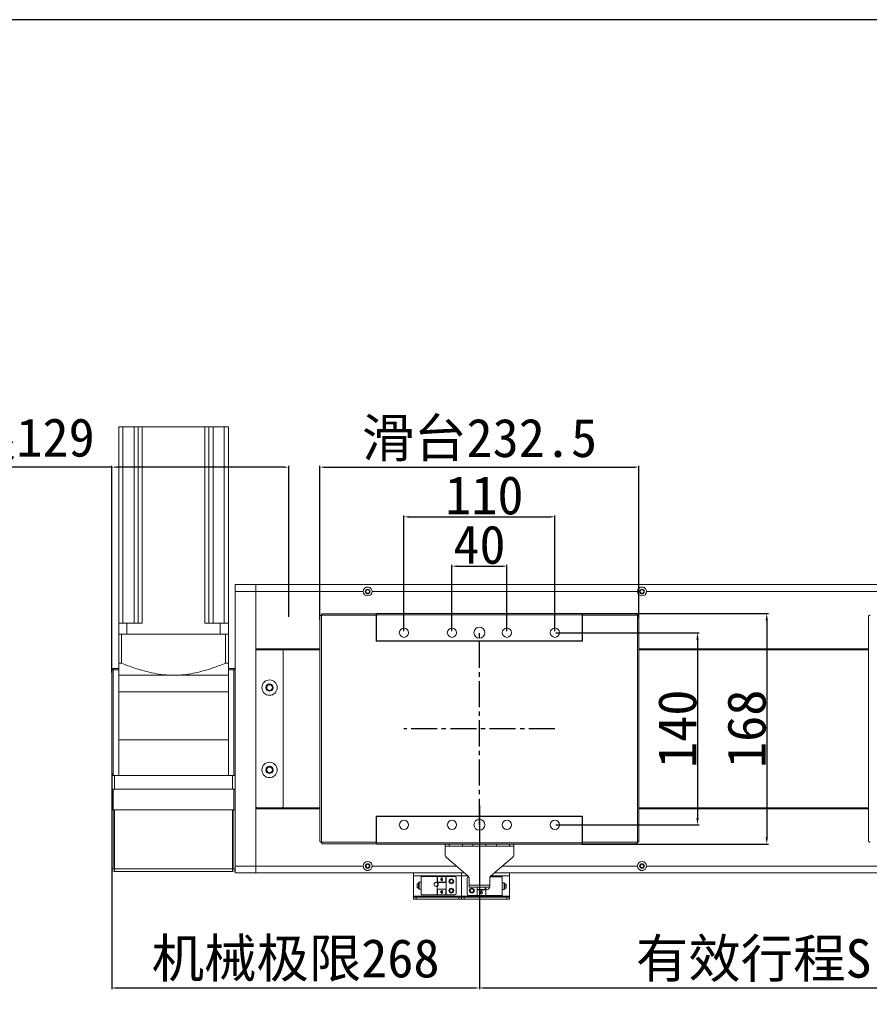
# Model space of a CAD drawing. Header units: millimetres. Extents: x -20285 to -7807, y 12313 to 17573.
# Tile 29 of 37: x -10077 to -9458, y 13714 to 14432. Entities that reach past the tile are written whole.
import ezdxf

# ---------------------------------------------------------------- set-up
doc = ezdxf.new("R2010")
doc.units = ezdxf.units.MM
doc.header["$PDSIZE"] = -1
doc.linetypes.add('CENTER2', pattern=[28.575, 19.05, -3.175, 3.175, -3.175])
doc.layers.add('图层3', color=7, linetype='Continuous')
doc.dimstyles.new('ISO-25', dxfattribs={"dimtxt": 2.5, "dimasz": 2.5, "dimexe": 1.25, "dimexo": 0.625, "dimtad": 1, "dimtxsty": 'Standard', "dimcen": 2.5, "dimadec": 0, "dimazin": 0, "dimtfac": 1, "dimtmove": 0, "dimatfit": 3, "dimfxl": 0, "dimarcsym": 0})

# ---------------------------------------------------------------- blocks, each defined once
blk = doc.blocks.new('*D313')
at = {"color": 0, "lineweight": -2, "transparency": 16777216}
for p, q in [((-9761.89, 13986.2), (-9761.89, 14034.67)), ((-9758.59, 14033.67), (-9725.2, 14033.67)), ((-9721.89, 13986.2), (-9721.89, 14034.67))]:
    blk.add_line(p, q, dxfattribs=at)
at = {"color": 0, "transparency": 16777216}
for points in [[(-9758.59, 14034.22), (-9758.59, 14033.12), (-9761.89, 14033.67)], [(-9725.2, 14034.22), (-9725.2, 14033.12), (-9721.89, 14033.67)]]:
    blk.add_solid(points, dxfattribs=at)
at = {"layer": 'Defpoints', "color": 0, "transparency": 16777216}
for p in [(-9721.89, 14033.67), (-9761.89, 13985.2), (-9721.89, 13985.2)]:
    blk.add_point(p, dxfattribs=at)
at = {"color": 0, "transparency": 16777216, "insert": (-9741.89, 14049.19), "char_height": 28, "attachment_point": 5}
blk.add_mtext('40', dxfattribs=at)
blk = doc.blocks.new('*D314')
at = {"color": 0, "lineweight": -2, "transparency": 16777216}
for p, q in [((-9796.89, 13986.2), (-9796.89, 14070.64)), ((-9793.59, 14069.64), (-9690.2, 14069.64)), ((-9686.89, 13986.2), (-9686.89, 14070.64))]:
    blk.add_line(p, q, dxfattribs=at)
at = {"color": 0, "transparency": 16777216}
for points in [[(-9793.59, 14070.19), (-9793.59, 14069.09), (-9796.89, 14069.64)], [(-9690.2, 14070.19), (-9690.2, 14069.09), (-9686.89, 14069.64)]]:
    blk.add_solid(points, dxfattribs=at)
at = {"layer": 'Defpoints', "color": 0, "transparency": 16777216}
for p in [(-9686.89, 14069.64), (-9796.89, 13985.2), (-9686.89, 13985.2)]:
    blk.add_point(p, dxfattribs=at)
at = {"color": 0, "transparency": 16777216, "insert": (-9738.31, 14085.17), "char_height": 28, "attachment_point": 5}
blk.add_mtext('110', dxfattribs=at)
blk = doc.blocks.new('*D315')
at = {"color": 0, "lineweight": -2, "transparency": 16777216}
for p, q in [((-9858.14, 13994.86), (-9858.14, 14106.83)), ((-9854.84, 14105.83), (-9628.95, 14105.83)), ((-9625.64, 13996.07), (-9625.64, 14106.83))]:
    blk.add_line(p, q, dxfattribs=at)
at = {"color": 0, "transparency": 16777216}
for points in [[(-9854.84, 14106.38), (-9854.84, 14105.28), (-9858.14, 14105.83)], [(-9628.95, 14106.38), (-9628.95, 14105.28), (-9625.64, 14105.83)]]:
    blk.add_solid(points, dxfattribs=at)
at = {"layer": 'Defpoints', "color": 0, "transparency": 16777216}
for p in [(-9625.64, 14105.83), (-9858.14, 13993.86), (-9625.64, 13995.07)]:
    blk.add_point(p, dxfattribs=at)
at = {"color": 0, "transparency": 16777216, "insert": (-9741.89, 14125.66), "char_height": 28, "attachment_point": 5}
blk.add_mtext('{\\fSimSun|b0|i0|c134|p2;滑台}232.5', dxfattribs=at)
blk = doc.blocks.new('*D316')
at = {"layer": 'Defpoints', "color": 0, "transparency": 16777216}
for p in [(-9686.89, 13985.2), (-9686.89, 13845.2), (-9582.89, 13845.2)]:
    blk.add_point(p, dxfattribs=at)
at = {"layer": '图层3', "color": 0, "lineweight": -2, "transparency": 16777216}
for p, q in [((-9686.27, 13985.2), (-9581.64, 13985.2)), ((-9582.89, 13980.2), (-9582.89, 13850.2)), ((-9686.27, 13845.2), (-9581.64, 13845.2))]:
    blk.add_line(p, q, dxfattribs=at)
at = {"layer": '图层3', "color": 0, "transparency": 16777216}
for points in [[(-9583.72, 13980.2), (-9582.06, 13980.2), (-9582.89, 13985.2)], [(-9583.72, 13850.2), (-9582.06, 13850.2), (-9582.89, 13845.2)]]:
    blk.add_solid(points, dxfattribs=at)
at = {"layer": '图层3', "color": 0, "transparency": 16777216, "insert": (-9597.51, 13915.2), "char_height": 28, "attachment_point": 5, "rotation": 90}
blk.add_mtext('140', dxfattribs=at)
blk = doc.blocks.new('*D317')
at = {"layer": 'Defpoints', "color": 0, "transparency": 16777216}
for p in [(-9667.96, 13999.2), (-9667.97, 13831.2), (-9532.41, 13831.2)]:
    blk.add_point(p, dxfattribs=at)
at = {"layer": '图层3', "color": 0, "lineweight": -2, "transparency": 16777216}
for p, q in [((-9667.33, 13999.2), (-9531.16, 13999.2)), ((-9532.41, 13994.2), (-9532.41, 13836.2)), ((-9667.34, 13831.2), (-9531.16, 13831.2))]:
    blk.add_line(p, q, dxfattribs=at)
at = {"layer": '图层3', "color": 0, "transparency": 16777216}
for points in [[(-9533.24, 13994.2), (-9531.58, 13994.2), (-9532.41, 13999.2)], [(-9533.24, 13836.2), (-9531.58, 13836.2), (-9532.41, 13831.2)]]:
    blk.add_solid(points, dxfattribs=at)
at = {"layer": '图层3', "color": 0, "transparency": 16777216, "insert": (-9547.03, 13915.2), "char_height": 28, "attachment_point": 5, "rotation": 90}
blk.add_mtext('168', dxfattribs=at)
blk = doc.blocks.new('*D312')
at = {"color": 0, "lineweight": -2, "transparency": 16777216}
for p, q in [((-10009.89, 14105.83), (-10240.87, 14105.83)), ((-10009.89, 13956.21), (-10009.89, 14106.83)), ((-9884.2, 14105.83), (-10006.59, 14105.83)), ((-9880.89, 13996.74), (-9880.89, 14106.83))]:
    blk.add_line(p, q, dxfattribs=at)
at = {"color": 0, "transparency": 16777216}
for points in [[(-10006.59, 14106.38), (-10006.59, 14105.28), (-10009.89, 14105.83)], [(-9884.2, 14106.38), (-9884.2, 14105.28), (-9880.89, 14105.83)]]:
    blk.add_solid(points, dxfattribs=at)
at = {"layer": 'Defpoints', "color": 0, "transparency": 16777216}
for p in [(-9880.89, 14105.83), (-9880.89, 13995.74), (-10009.89, 13955.21)]:
    blk.add_point(p, dxfattribs=at)
at = {"color": 0, "transparency": 16777216, "insert": (-10127.3, 14125.97), "char_height": 28, "attachment_point": 5}
blk.add_mtext('{\\fSimSun|b0|i0|c134|p2;机械极限}129', dxfattribs=at)
blk = doc.blocks.new('*D310')
at = {"color": 0, "lineweight": -2, "transparency": 16777216}
for p, q in [((-10009.89, 13882.71), (-10009.89, 13725.35)), ((-9741.89, 13859.36), (-9741.89, 13725.35)), ((-10006.59, 13726.35), (-9745.2, 13726.35))]:
    blk.add_line(p, q, dxfattribs=at)
at = {"color": 0, "transparency": 16777216}
for points in [[(-10006.59, 13726.91), (-10006.59, 13725.8), (-10009.89, 13726.35)], [(-9745.2, 13726.91), (-9745.2, 13725.8), (-9741.89, 13726.35)]]:
    blk.add_solid(points, dxfattribs=at)
at = {"layer": 'Defpoints', "color": 0, "transparency": 16777216}
for p in [(-10009.89, 13883.71), (-9741.89, 13860.36), (-9741.89, 13726.35)]:
    blk.add_point(p, dxfattribs=at)
at = {"color": 0, "transparency": 16777216, "insert": (-9875.89, 13746.49), "char_height": 28, "attachment_point": 5}
blk.add_mtext('{\\fSimSun|b0|i0|c134|p2;机械极限}268', dxfattribs=at)
blk = doc.blocks.new('*D311')
at = {"color": 0, "lineweight": -2, "transparency": 16777216}
for p, q in [((-9341.89, 13846.29), (-9341.89, 13725.35)), ((-9741.89, 13786.27), (-9741.89, 13725.35)), ((-9738.59, 13726.35), (-9345.2, 13726.35))]:
    blk.add_line(p, q, dxfattribs=at)
at = {"color": 0, "transparency": 16777216}
for points in [[(-9738.59, 13726.91), (-9738.59, 13725.8), (-9741.89, 13726.35)], [(-9345.2, 13726.91), (-9345.2, 13725.8), (-9341.89, 13726.35)]]:
    blk.add_solid(points, dxfattribs=at)
at = {"layer": 'Defpoints', "color": 0, "transparency": 16777216}
for p in [(-9341.89, 13847.29), (-9741.89, 13787.27), (-9341.89, 13726.35)]:
    blk.add_point(p, dxfattribs=at)
at = {"color": 0, "transparency": 16777216, "insert": (-9541.89, 13746.26), "char_height": 28, "attachment_point": 5}
blk.add_mtext('{\\fSimSun|b0|i0|c134|p2;有效行程S}', dxfattribs=at)

msp = doc.modelspace()

# ---------------------------------------------------------------- linework, layer by layer
at = {"color": 7, "linetype": 'Continuous', "lineweight": 15}
for p, q in [((-10004.895, 14135.204), (-10004.895, 13992.204)), ((-10004.895, 14135.204), (-10001.895, 14135.204)), ((-10001.895, 14135.204), (-10001.895, 13992.204)), ((-10001.895, 14135.204), (-9993.714, 14135.204)), ((-9993.714, 14135.204), (-9993.714, 13992.204)), ((-9993.714, 14135.204), (-9990.714, 14135.204)), ((-9990.714, 14135.204), (-9990.714, 13992.204)), ((-9990.714, 14135.204), (-9987.714, 14135.204)), ((-9987.714, 14135.204), (-9987.714, 13992.204)), ((-9987.714, 14135.204), (-9942.075, 14135.204)), ((-9942.075, 14135.204), (-9942.075, 13992.204)), ((-9942.075, 14135.204), (-9939.075, 14135.204)), ((-9939.075, 14135.204), (-9939.075, 13992.204)), ((-9939.075, 14135.204), (-9936.075, 14135.204)), ((-9936.075, 14135.204), (-9936.075, 13992.204)), ((-9936.075, 14135.204), (-9927.895, 14135.204)), ((-9927.895, 14135.204), (-9927.895, 13992.204)), ((-9927.895, 14135.204), (-9924.895, 14135.204)), ((-9924.895, 14135.204), (-9924.895, 13992.204)), ((-9919.895, 14020.204), (-9904.895, 14020.204)), ((-9919.895, 14015.204), (-9919.895, 14020.204)), ((-9904.895, 14020.204), (-9141.895, 14020.204)), ((-9904.895, 14020.204), (-9904.895, 14015.204)), ((-9904.895, 14015.204), (-9919.895, 14015.204)), ((-9919.895, 13881.204), (-9919.895, 14015.204)), ((-9904.895, 14015.204), (-9826.645, 14015.204)), ((-9904.895, 13815.204), (-9904.895, 14015.204)), ((-9820.145, 14015.204), (-9626.645, 14015.204)), ((-9620.145, 14015.204), (-9426.645, 14015.204)), ((-9857.135, 13997.944), (-9857.135, 13832.464)), ((-9817.145, 13997.944), (-9857.135, 13997.944)), ((-9817.145, 13998.954), (-9856.437, 13998.954)), ((-9817.145, 13998.954), (-9817.145, 13997.944)), ((-9817.145, 13997.944), (-9817.145, 13978.954)), ((-9816.895, 13999.204), (-9666.895, 13999.204)), ((-9816.895, 13998.204), (-9816.895, 13999.204)), ((-9666.895, 13998.204), (-9816.895, 13998.204)), ((-9816.895, 13979.204), (-9816.895, 13998.204)), ((-9666.895, 13999.204), (-9666.895, 13998.204)), ((-9666.895, 13979.204), (-9666.895, 13998.204)), ((-9627.352, 13998.954), (-9666.645, 13998.954)), ((-9666.645, 13997.944), (-9666.645, 13998.954)), ((-9666.645, 13978.954), (-9666.645, 13997.944)), ((-9626.655, 13997.944), (-9666.645, 13997.944)), ((-9626.655, 13832.464), (-9626.655, 13997.944)), ((-10004.895, 13984.204), (-10004.895, 13992.204)), ((-9998.895, 13992.204), (-10004.895, 13992.204)), ((-9998.895, 13984.204), (-9998.895, 13992.204)), ((-9987.714, 13992.204), (-9998.895, 13992.204)), ((-9930.895, 13992.204), (-9942.075, 13992.204)), ((-9930.895, 13984.204), (-9930.895, 13992.204)), ((-9924.895, 13992.204), (-9930.895, 13992.204)), ((-9924.895, 13984.204), (-9924.895, 13992.204)), ((-9858.145, 13997.247), (-9858.145, 13833.161)), ((-9625.645, 13833.161), (-9625.645, 13997.247)), ((-9458.145, 13997.247), (-9458.145, 13833.161)), ((-10004.895, 13984.204), (-10004.895, 13962.963)), ((-10004.895, 13984.204), (-10002.895, 13984.204)), ((-10002.895, 13984.204), (-10002.895, 13962.963)), ((-10002.895, 13984.204), (-9926.895, 13984.204)), ((-9930.895, 13984.204), (-9998.895, 13984.204)), ((-9926.895, 13984.204), (-9926.895, 13962.963)), ((-9926.895, 13984.204), (-9924.895, 13984.204)), ((-9924.895, 13984.204), (-9924.895, 13962.963)), ((-9817.145, 13978.954), (-9666.645, 13978.954)), ((-9666.895, 13979.204), (-9816.895, 13979.204)), ((-9816.895, 13979.204), (-9816.895, 13978.954)), ((-9666.895, 13978.954), (-9666.895, 13979.204)), ((-9904.895, 13973.504), (-9858.145, 13973.504)), ((-9904.895, 13973.204), (-9858.145, 13973.204)), ((-9885.895, 13972.704), (-9903.895, 13972.704)), ((-9885.895, 13972.704), (-9858.145, 13972.704)), ((-9884.895, 13858.704), (-9884.895, 13971.704)), ((-9625.645, 13973.504), (-9458.145, 13973.504)), ((-9625.645, 13973.204), (-9458.145, 13973.204)), ((-9625.645, 13972.704), (-9458.145, 13972.704)), ((-10002.895, 13962.963), (-10004.895, 13962.963)), ((-9924.895, 13962.963), (-9926.895, 13962.963)), ((-10009.895, 13958.204), (-10008.895, 13959.204)), ((-10009.895, 13881.204), (-10009.895, 13958.204)), ((-10009.895, 13958.204), (-10008.895, 13958.204)), ((-10008.895, 13958.204), (-10008.895, 13959.204)), ((-10008.895, 13959.204), (-10004.895, 13959.204)), ((-10008.895, 13958.204), (-10008.895, 13881.204)), ((-10004.895, 13958.204), (-10008.895, 13958.204)), ((-9924.895, 13959.204), (-9919.895, 13959.204)), ((-9920.895, 13958.204), (-9924.895, 13958.204)), ((-9920.895, 13958.204), (-9919.895, 13959.204)), ((-9920.895, 13881.204), (-9920.895, 13958.204)), ((-10004.895, 13954.204), (-10004.895, 13942.204)), ((-10004.895, 13954.204), (-9964.895, 13954.204)), ((-9964.895, 13954.204), (-9924.895, 13954.204)), ((-9924.895, 13942.204), (-9924.895, 13954.204)), ((-10004.895, 13942.204), (-10004.895, 13907.204)), ((-9924.895, 13907.204), (-9924.895, 13942.204)), ((-10004.895, 13907.204), (-10004.895, 13881.204)), ((-9924.895, 13881.204), (-9924.895, 13907.204)), ((-10009.895, 13871.204), (-10009.895, 13881.204)), ((-10009.895, 13881.204), (-10007.895, 13881.204)), ((-10007.895, 13881.204), (-10007.895, 13871.204)), ((-9921.895, 13881.204), (-10007.895, 13881.204)), ((-9921.895, 13871.204), (-9921.895, 13881.204)), ((-9921.895, 13881.204), (-9919.895, 13881.204)), ((-9919.895, 13881.204), (-9919.895, 13871.204)), ((-10009.895, 13856.204), (-10009.895, 13871.204)), ((-10009.895, 13871.204), (-10008.895, 13871.204)), ((-10008.895, 13871.204), (-10008.895, 13856.204)), ((-10008.895, 13871.204), (-9920.895, 13871.204)), ((-9920.895, 13856.204), (-9920.895, 13871.204)), ((-9920.895, 13871.204), (-9919.895, 13871.204)), ((-9919.895, 13871.204), (-9919.895, 13856.204)), ((-10009.895, 13856.204), (-10008.395, 13856.204)), ((-10009.895, 13856.204), (-10009.895, 13813.204)), ((-10008.895, 13856.204), (-9920.895, 13856.204)), ((-10008.395, 13856.204), (-10008.395, 13813.204)), ((-10007.895, 13856.204), (-9921.895, 13856.204)), ((-10007.895, 13813.204), (-10007.895, 13856.204)), ((-9921.895, 13856.204), (-9921.895, 13813.204)), ((-9919.895, 13856.204), (-9921.395, 13856.204)), ((-9921.395, 13813.204), (-9921.395, 13856.204)), ((-9919.895, 13813.204), (-9919.895, 13856.204)), ((-9858.145, 13857.204), (-9904.895, 13857.204)), ((-9858.145, 13856.904), (-9904.895, 13856.904)), ((-9903.895, 13857.704), (-9885.895, 13857.704)), ((-9885.895, 13857.704), (-9858.145, 13857.704)), ((-9625.645, 13857.704), (-9458.145, 13857.704)), ((-9458.145, 13857.204), (-9625.645, 13857.204)), ((-9458.145, 13856.904), (-9625.645, 13856.904)), ((-9817.145, 13851.454), (-9817.145, 13832.464)), ((-9666.645, 13851.454), (-9817.145, 13851.454)), ((-9816.895, 13851.204), (-9816.895, 13851.454)), ((-9816.895, 13832.204), (-9816.895, 13851.204)), ((-9816.895, 13851.204), (-9666.895, 13851.204)), ((-9666.895, 13851.204), (-9666.895, 13851.454)), ((-9666.895, 13832.204), (-9666.895, 13851.204)), ((-9666.645, 13832.464), (-9666.645, 13851.454)), ((-9857.135, 13832.464), (-9817.145, 13832.464)), ((-9856.437, 13831.454), (-9817.145, 13831.454)), ((-9817.145, 13832.464), (-9817.145, 13831.454)), ((-9816.895, 13832.204), (-9666.895, 13832.204)), ((-9816.895, 13831.204), (-9816.895, 13832.204)), ((-9666.895, 13831.204), (-9816.895, 13831.204)), ((-9766.895, 13829.704), (-9766.895, 13831.204)), ((-9763.895, 13829.704), (-9766.895, 13829.704)), ((-9766.895, 13829.704), (-9766.895, 13829.694)), ((-9766.895, 13829.694), (-9716.895, 13829.694)), ((-9766.895, 13829.694), (-9766.895, 13823.123)), ((-9763.895, 13831.204), (-9763.895, 13829.704)), ((-9754.264, 13829.704), (-9763.895, 13829.704)), ((-9754.264, 13829.704), (-9754.264, 13831.204)), ((-9746.652, 13829.704), (-9754.264, 13829.704)), ((-9746.652, 13831.204), (-9746.652, 13829.704)), ((-9746.652, 13829.704), (-9737.137, 13829.704)), ((-9737.137, 13829.704), (-9737.137, 13831.204)), ((-9729.525, 13829.704), (-9737.137, 13829.704)), ((-9729.525, 13831.204), (-9729.525, 13829.704)), ((-9719.895, 13829.704), (-9729.525, 13829.704)), ((-9719.895, 13829.704), (-9719.895, 13831.204)), ((-9716.895, 13829.704), (-9719.895, 13829.704)), ((-9716.895, 13831.204), (-9716.895, 13829.704)), ((-9716.895, 13829.694), (-9716.895, 13829.704)), ((-9716.895, 13829.694), (-9716.895, 13823.123)), ((-9666.895, 13832.204), (-9666.895, 13831.204)), ((-9666.645, 13832.464), (-9626.655, 13832.464)), ((-9666.645, 13831.454), (-9666.645, 13832.464)), ((-9666.645, 13831.454), (-9627.352, 13831.454)), ((-9750.093, 13807.802), (-9766.196, 13821.605)), ((-9717.593, 13821.605), (-9733.696, 13807.802)), ((-10008.395, 13813.204), (-10009.895, 13813.204)), ((-10007.895, 13813.204), (-9921.895, 13813.204)), ((-10007.895, 13812.704), (-10007.895, 13813.204)), ((-10007.895, 13812.704), (-10007.895, 13811.204)), ((-9921.895, 13811.204), (-10007.895, 13811.204)), ((-9921.895, 13813.204), (-9921.895, 13812.704)), ((-9921.895, 13812.704), (-9921.895, 13811.204)), ((-9921.395, 13813.204), (-9919.895, 13813.204)), ((-9919.895, 13815.204), (-9904.895, 13815.204)), ((-9919.895, 13810.204), (-9919.895, 13813.204)), ((-9826.645, 13815.204), (-9904.895, 13815.204)), ((-9904.895, 13815.204), (-9904.895, 13810.204)), ((-9426.645, 13815.204), (-9620.145, 13815.204)), ((-9904.895, 13810.204), (-9919.895, 13810.204)), ((-9752.895, 13810.204), (-9904.895, 13810.204)), ((-9789.895, 13807.967), (-9789.895, 13810.204)), ((-9789.895, 13807.967), (-9754.895, 13807.967)), ((-9789.895, 13807.967), (-9789.895, 13793.302)), ((-9772.595, 13807.504), (-9784.395, 13807.504)), ((-9784.395, 13807.504), (-9784.395, 13794.104)), ((-9772.495, 13807.504), (-9772.595, 13807.504)), ((-9772.595, 13803.307), (-9772.595, 13807.504)), ((-9772.495, 13807.504), (-9772.495, 13803.347)), ((-9772.495, 13807.504), (-9766.295, 13807.504)), ((-9769.395, 13804.304), (-9770.235, 13805.504)), ((-9770.235, 13805.504), (-9769.795, 13805.504)), ((-9769.795, 13805.504), (-9769.795, 13806.504)), ((-9769.795, 13806.504), (-9768.995, 13806.504)), ((-9768.554, 13805.504), (-9769.395, 13804.304)), ((-9768.995, 13806.504), (-9768.995, 13805.504)), ((-9768.995, 13805.504), (-9768.554, 13805.504)), ((-9766.195, 13807.504), (-9766.295, 13807.504)), ((-9766.295, 13803.347), (-9766.295, 13807.504)), ((-9766.195, 13807.504), (-9759.895, 13807.504)), ((-9766.195, 13807.504), (-9766.195, 13803.307)), ((-9758.895, 13795.104), (-9758.895, 13806.504)), ((-9754.895, 13807.967), (-9754.895, 13810.204)), ((-9754.895, 13807.967), (-9754.895, 13793.302)), ((-9750.895, 13806.204), (-9750.895, 13794.804)), ((-9749.895, 13807.204), (-9749.619, 13807.204)), ((-9749.395, 13801.214), (-9749.395, 13806.284)), ((-9734.395, 13806.284), (-9734.395, 13801.214)), ((-9725.395, 13807.204), (-9734.17, 13807.204)), ((-9141.895, 13810.204), (-9730.895, 13810.204)), ((-9725.395, 13793.804), (-9725.395, 13807.204)), ((-9719.895, 13810.204), (-9719.895, 13807.967)), ((-9719.895, 13793.302), (-9719.895, 13807.967)), ((-9786.395, 13802.304), (-9787.395, 13802.304)), ((-9787.395, 13802.304), (-9787.395, 13799.304)), ((-9787.395, 13799.304), (-9786.395, 13799.304)), ((-9786.395, 13802.804), (-9786.395, 13800.804)), ((-9786.395, 13800.804), (-9786.395, 13798.804)), ((-9784.395, 13803.304), (-9785.895, 13803.304)), ((-9785.895, 13798.304), (-9784.395, 13798.304)), ((-9772.595, 13803.229), (-9772.595, 13803.307)), ((-9772.595, 13803.307), (-9772.495, 13803.307)), ((-9766.195, 13803.229), (-9772.595, 13803.229)), ((-9772.595, 13798.379), (-9772.595, 13800.379)), ((-9772.595, 13798.3), (-9772.595, 13798.379)), ((-9766.195, 13798.379), (-9772.595, 13798.379)), ((-9772.595, 13798.3), (-9772.495, 13798.3)), ((-9772.595, 13794.104), (-9772.595, 13798.3)), ((-9772.495, 13803.347), (-9772.495, 13803.307)), ((-9772.495, 13803.347), (-9766.295, 13803.347)), ((-9772.495, 13798.3), (-9772.495, 13798.26)), ((-9772.495, 13798.26), (-9766.295, 13798.26)), ((-9772.495, 13798.26), (-9772.495, 13794.104)), ((-9769.795, 13796.304), (-9769.795, 13797.304)), ((-9769.795, 13797.304), (-9768.995, 13797.304)), ((-9768.995, 13797.304), (-9768.995, 13796.304)), ((-9766.295, 13803.307), (-9766.295, 13803.347)), ((-9766.195, 13803.307), (-9766.295, 13803.307)), ((-9766.195, 13798.3), (-9766.295, 13798.3)), ((-9766.295, 13798.26), (-9766.295, 13798.3)), ((-9766.295, 13794.104), (-9766.295, 13798.26)), ((-9766.195, 13803.307), (-9766.195, 13803.229)), ((-9766.195, 13798.379), (-9766.195, 13803.229)), ((-9766.195, 13798.3), (-9766.195, 13798.379)), ((-9766.195, 13798.3), (-9766.195, 13794.104)), ((-9749.395, 13801.214), (-9734.395, 13801.214)), ((-9749.395, 13799.704), (-9749.395, 13801.214)), ((-9749.395, 13799.704), (-9734.395, 13799.704)), ((-9743.595, 13799.704), (-9743.595, 13798.079)), ((-9743.595, 13798), (-9743.595, 13798.079)), ((-9743.595, 13798.079), (-9737.195, 13798.079)), ((-9743.595, 13798), (-9743.495, 13798)), ((-9743.595, 13793.804), (-9743.595, 13798)), ((-9743.495, 13798), (-9743.495, 13797.96)), ((-9743.495, 13797.96), (-9743.495, 13793.804)), ((-9737.295, 13797.96), (-9743.495, 13797.96)), ((-9741.235, 13795.804), (-9740.395, 13797.004)), ((-9740.395, 13797.004), (-9739.554, 13795.804)), ((-9737.595, 13799.504), (-9737.58, 13799.704)), ((-9737.295, 13797.96), (-9737.295, 13798)), ((-9737.195, 13798), (-9737.295, 13798)), ((-9737.295, 13793.804), (-9737.295, 13797.96)), ((-9737.195, 13798.079), (-9737.195, 13798)), ((-9737.195, 13798), (-9737.195, 13793.804)), ((-9734.395, 13801.214), (-9734.395, 13799.704)), ((-9723.895, 13803.004), (-9725.395, 13803.004)), ((-9725.395, 13798.004), (-9723.895, 13798.004)), ((-9723.395, 13800.504), (-9723.395, 13802.504)), ((-9722.395, 13802.004), (-9723.395, 13802.004)), ((-9723.395, 13798.504), (-9723.395, 13800.504)), ((-9723.395, 13799.004), (-9722.395, 13799.004)), ((-9722.395, 13799.004), (-9722.395, 13802.004)), ((-9789.895, 13792.566), (-9789.895, 13793.302)), ((-9754.895, 13793.302), (-9789.895, 13793.302)), ((-9754.895, 13792.566), (-9789.895, 13792.566)), ((-9789.895, 13792.566), (-9789.895, 13792.566)), ((-9789.895, 13791.066), (-9789.895, 13792.566)), ((-9787.895, 13791.066), (-9789.895, 13791.066)), ((-9787.895, 13792.566), (-9756.895, 13792.566)), ((-9787.895, 13792.566), (-9787.895, 13791.066)), ((-9787.895, 13791.066), (-9756.895, 13791.066)), ((-9784.395, 13794.104), (-9772.595, 13794.104)), ((-9772.495, 13794.104), (-9772.595, 13794.104)), ((-9766.295, 13794.104), (-9772.495, 13794.104)), ((-9769.395, 13795.104), (-9770.235, 13796.304)), ((-9770.235, 13796.304), (-9769.795, 13796.304)), ((-9768.554, 13796.304), (-9769.395, 13795.104)), ((-9768.995, 13796.304), (-9768.554, 13796.304)), ((-9766.295, 13794.104), (-9766.195, 13794.104)), ((-9759.895, 13794.104), (-9766.195, 13794.104)), ((-9756.895, 13791.066), (-9756.895, 13792.566)), ((-9754.895, 13791.066), (-9756.895, 13791.066)), ((-9754.895, 13792.566), (-9754.895, 13793.302)), ((-9719.895, 13793.302), (-9754.895, 13793.302)), ((-9719.895, 13792.566), (-9754.895, 13792.566)), ((-9754.895, 13791.066), (-9754.895, 13792.566)), ((-9754.895, 13792.566), (-9754.895, 13792.566)), ((-9752.895, 13791.066), (-9754.895, 13791.066)), ((-9752.895, 13792.566), (-9721.895, 13792.566)), ((-9752.895, 13792.566), (-9752.895, 13791.066)), ((-9752.895, 13791.066), (-9721.895, 13791.066)), ((-9743.595, 13793.804), (-9749.895, 13793.804)), ((-9743.595, 13793.804), (-9743.495, 13793.804)), ((-9737.295, 13793.804), (-9743.495, 13793.804)), ((-9740.795, 13795.804), (-9741.235, 13795.804)), ((-9740.795, 13794.804), (-9740.795, 13795.804)), ((-9739.995, 13794.804), (-9740.795, 13794.804)), ((-9739.554, 13795.804), (-9739.995, 13795.804)), ((-9739.995, 13795.804), (-9739.995, 13794.804)), ((-9737.295, 13793.804), (-9737.195, 13793.804)), ((-9737.195, 13793.804), (-9725.395, 13793.804)), ((-9721.895, 13791.066), (-9721.895, 13792.566)), ((-9719.895, 13791.066), (-9721.895, 13791.066)), ((-9719.895, 13793.302), (-9719.895, 13792.566)), ((-9719.895, 13792.566), (-9719.895, 13792.566)), ((-9719.895, 13792.566), (-9719.895, 13791.066))]:
    msp.add_line(p, q, dxfattribs=at)
at = {"linetype": 'CENTER2'}
for p, q in [((-9741.895, 13845.204), (-9741.895, 13985.204)), ((-9686.895, 13915.204), (-9796.895, 13915.204))]:
    msp.add_line(p, q, dxfattribs=at)
at = {"color": 8, "linetype": 'Continuous', "lineweight": 15}
for p, q in [((-9964.895, 13942.204), (-10004.895, 13942.204)), ((-9924.895, 13942.204), (-9964.895, 13942.204)), ((-9964.895, 13907.204), (-10004.895, 13907.204)), ((-9924.895, 13907.204), (-9964.895, 13907.204)), ((-9758.728, 13815.204), (-9820.145, 13815.204)), ((-9626.645, 13815.204), (-9725.061, 13815.204)), ((-9754.895, 13807.967), (-9750.285, 13807.967)), ((-9733.504, 13807.967), (-9719.895, 13807.967)), ((-9785.895, 13803.304), (-9785.895, 13800.804)), ((-9785.895, 13800.804), (-9785.895, 13798.304)), ((-9723.895, 13800.504), (-9723.895, 13803.004)), ((-9723.895, 13798.004), (-9723.895, 13800.504))]:
    msp.add_line(p, q, dxfattribs=at)
msp.add_lwpolyline([(-11180.961, 12312.549), (-7807.118, 12312.549), (-7807.118, 14431.88), (-11180.961, 14431.88)], close=True)
at = {"color": 7, "linetype": 'Continuous', "lineweight": 15, "flags": 128}
for points in [[(-9770.235, 13805.504), (-9770.235, 13805.504)], [(-9769.395, 13804.304), (-9769.395, 13804.304)], [(-9768.554, 13805.504), (-9768.554, 13805.504)], [(-9740.395, 13797.004), (-9740.395, 13797.004)], [(-9789.895, 13792.566), (-9789.856, 13792.566), (-9789.742, 13792.566), (-9789.557, 13792.566), (-9789.309, 13792.566), (-9789.006, 13792.566), (-9788.66, 13792.566), (-9788.285, 13792.566), (-9787.895, 13792.566)], [(-9770.235, 13796.304), (-9770.235, 13796.304)], [(-9769.395, 13795.104), (-9769.395, 13795.104)], [(-9768.554, 13796.304), (-9768.554, 13796.304)], [(-9756.895, 13792.566), (-9756.504, 13792.566), (-9756.129, 13792.566), (-9755.783, 13792.566), (-9755.48, 13792.566), (-9755.232, 13792.566), (-9755.047, 13792.566), (-9754.933, 13792.566), (-9754.895, 13792.566)], [(-9754.895, 13792.566), (-9754.856, 13792.566), (-9754.742, 13792.566), (-9754.558, 13792.566), (-9754.309, 13792.566), (-9754.006, 13792.566), (-9753.66, 13792.566), (-9753.285, 13792.566), (-9752.895, 13792.566)], [(-9741.235, 13795.804), (-9741.235, 13795.804)], [(-9739.554, 13795.804), (-9739.554, 13795.804)], [(-9721.895, 13792.566), (-9721.504, 13792.566), (-9721.129, 13792.566), (-9720.783, 13792.566), (-9720.48, 13792.566), (-9720.232, 13792.566), (-9720.047, 13792.566), (-9719.933, 13792.566), (-9719.895, 13792.566)]]:
    msp.add_lwpolyline(points, dxfattribs=at)
at = {"color": 7, "linetype": 'Continuous', "lineweight": 15}
for centre, radius in [((-9823.395, 14015.204), 1.7), ((-9823.395, 14015.204), 1.25), ((-9623.395, 14015.204), 1.7), ((-9623.395, 14015.204), 1.25), ((-9796.895, 13985.204), 3.4), ((-9761.895, 13985.204), 3.4), ((-9741.895, 13985.204), 4), ((-9721.895, 13985.204), 3.4), ((-9686.895, 13985.204), 3.4), ((-9894.895, 13945.204), 5.6), ((-9894.895, 13945.204), 2.65), ((-9894.895, 13945.204), 2.1), ((-9894.895, 13885.204), 5.6), ((-9894.895, 13885.204), 2.65), ((-9894.895, 13885.204), 2.1), ((-9796.895, 13845.204), 3.4), ((-9761.895, 13845.204), 3.4), ((-9741.895, 13845.204), 4), ((-9721.895, 13845.204), 3.4), ((-9686.895, 13845.204), 3.4), ((-9823.395, 13815.204), 1.7), ((-9823.395, 13815.204), 1.25), ((-9623.395, 13815.204), 1.7), ((-9623.395, 13815.204), 1.25), ((-9762.395, 13804.004), 1.75), ((-9762.395, 13804.004), 1.25), ((-9773.595, 13801.804), 1.4), ((-9762.395, 13797.304), 1.75), ((-9762.395, 13797.304), 1.25), ((-9747.395, 13797.304), 1.75), ((-9747.395, 13797.304), 1.25)]:
    msp.add_circle(centre, radius, dxfattribs=at)
for centre, radius, start, end in [((-9823.395, 14015.204), 3.25, 180, 0), ((-9623.395, 14015.204), 3.25, 180, 0), ((-9903.895, 13971.704), 1, 90, 180), ((-9885.895, 13971.704), 1, 0, 90), ((-9903.895, 13858.704), 1, 180, 270), ((-9885.895, 13858.704), 1, 270, 0), ((-9823.395, 13815.204), 3.25, 0, 180), ((-9764.895, 13823.123), 2, 180, 229.398705), ((-9718.895, 13823.123), 2, 310.601295, 0), ((-9623.395, 13815.204), 3.25, 0, 180), ((-10007.895, 13813.204), 2, 180, 270), ((-10007.895, 13813.204), 0.5, 180, 270), ((-9921.895, 13813.204), 2, 270, 0), ((-9921.895, 13813.204), 0.5, 270, 0), ((-9759.895, 13806.504), 1, 0, 90), ((-9749.895, 13806.204), 1, 90, 180), ((-9751.395, 13806.284), 2, 0, 49.398705), ((-9732.395, 13806.284), 2, 130.601295, 180), ((-9785.895, 13802.804), 0.5, 90, 180), ((-9785.895, 13798.804), 0.5, 180, 270), ((-9773.595, 13801.804), 1.741, 305.059565, 54.940435), ((-9736.195, 13799.504), 1.741, 173.40301, 234.940435), ((-9736.195, 13799.504), 1.4, 180, 8.213167), ((-9723.895, 13802.504), 0.5, 0, 90), ((-9723.895, 13798.504), 0.5, 270, 0), ((-9759.895, 13795.104), 1, 270, 0), ((-9749.895, 13794.804), 1, 180, 270)]:
    msp.add_arc(centre, radius, start, end, dxfattribs=at)
for points, knots in [([(-9826.645, 14015.204), (-9826.615, 14015.532), (-9826.557, 14016.187), (-9826.108, 14017.073), (-9825.413, 14017.826), (-9824.522, 14018.31), (-9823.542, 14018.491), (-9822.661, 14018.409), (-9821.824, 14018.095), (-9821.036, 14017.522), (-9820.438, 14016.683), (-9820.172, 14015.835), (-9820.151, 14015.357), (-9820.145, 14015.204)], [0, 0, 0, 0, 0.0932807, 0.18625, 0.2870393, 0.402641, 0.4861262, 0.5698363, 0.6507905, 0.7477932, 0.8634916, 0.9562298, 1, 1, 1, 1]), ([(-9626.645, 14015.204), (-9626.615, 14015.532), (-9626.557, 14016.187), (-9626.108, 14017.073), (-9625.413, 14017.826), (-9624.522, 14018.31), (-9623.542, 14018.491), (-9622.661, 14018.409), (-9621.824, 14018.095), (-9621.036, 14017.522), (-9620.438, 14016.683), (-9620.172, 14015.835), (-9620.151, 14015.357), (-9620.145, 14015.204)], [0, 0, 0, 0, 0.0932806, 0.1862499, 0.2870392, 0.4026408, 0.4861316, 0.5698416, 0.6507906, 0.7477933, 0.8634916, 0.9562298, 1, 1, 1, 1]), ([(-9858.145, 13997.247), (-9858.134, 13997.295), (-9858.112, 13997.397), (-9857.927, 13997.555), (-9857.637, 13997.718), (-9857.351, 13997.848), (-9857.181, 13997.923), (-9857.135, 13997.944)], [0, 0, 0, 0, 0.2076629, 0.4422287, 0.6768385, 0.9114566, 1, 1, 1, 1]), ([(-9857.135, 13997.944), (-9857.086, 13998.053), (-9856.984, 13998.287), (-9856.826, 13998.605), (-9856.663, 13998.846), (-9856.533, 13998.944), (-9856.458, 13998.952), (-9856.437, 13998.954)], [0, 0, 0, 0, 0.2076707, 0.4422431, 0.6768468, 0.9114478, 1, 1, 1, 1]), ([(-9627.352, 13998.954), (-9627.303, 13998.943), (-9627.201, 13998.921), (-9627.043, 13998.736), (-9626.88, 13998.446), (-9626.75, 13998.16), (-9626.675, 13997.99), (-9626.655, 13997.944)], [0, 0, 0, 0, 0.2076677, 0.4422406, 0.6768399, 0.9114491, 1, 1, 1, 1]), ([(-9626.655, 13997.944), (-9626.545, 13997.895), (-9626.311, 13997.793), (-9625.993, 13997.635), (-9625.752, 13997.472), (-9625.654, 13997.342), (-9625.647, 13997.267), (-9625.645, 13997.247)], [0, 0, 0, 0, 0.2076535, 0.4422212, 0.6768357, 0.9114459, 1, 1, 1, 1]), ([(-9458.145, 13997.247), (-9458.134, 13997.295), (-9458.112, 13997.397), (-9457.927, 13997.555), (-9457.637, 13997.718), (-9457.351, 13997.848), (-9457.181, 13997.923), (-9457.135, 13997.944)], [0, 0, 0, 0, 0.2076659, 0.4422505, 0.6768638, 0.9114553, 1, 1, 1, 1]), ([(-10004.895, 13962.963), (-10004.895, 13961.75), (-10004.895, 13959.681), (-10004.895, 13957.281), (-10004.895, 13955.594), (-10004.895, 13954.438), (-10004.895, 13954.282), (-10004.895, 13954.204)], [0, 0, 0, 0, 0.2591815, 0.4422279, 0.625209, 0.8126411, 1, 1, 1, 1]), ([(-9964.895, 13954.204), (-9967.281, 13954.278), (-9972.055, 13954.426), (-9979.213, 13955.543), (-9986.322, 13957.226), (-9994.268, 13959.658), (-9999.729, 13961.75), (-10002.895, 13962.963)], [0, 0, 0, 0, 0.1824467, 0.3649558, 0.5528513, 0.7408202, 1, 1, 1, 1]), ([(-9926.895, 13962.963), (-9930.007, 13961.769), (-9935.175, 13959.787), (-9942.566, 13957.496), (-9949.012, 13955.873), (-9955.602, 13954.727), (-9960.934, 13954.249), (-9964.035, 13954.213), (-9964.895, 13954.204)], [0, 0, 0, 0, 0.254867, 0.4231571, 0.5914047, 0.7628585, 0.9342534, 1, 1, 1, 1]), ([(-9924.895, 13954.204), (-9924.895, 13954.278), (-9924.895, 13954.426), (-9924.895, 13955.543), (-9924.895, 13957.226), (-9924.895, 13959.658), (-9924.895, 13961.75), (-9924.895, 13962.963)], [0, 0, 0, 0, 0.1824453, 0.3649555, 0.5528511, 0.7408198, 1, 1, 1, 1]), ([(-9857.135, 13832.464), (-9857.244, 13832.512), (-9857.478, 13832.615), (-9857.796, 13832.772), (-9858.037, 13832.935), (-9858.135, 13833.065), (-9858.143, 13833.14), (-9858.145, 13833.161)], [0, 0, 0, 0, 0.2076769, 0.4422379, 0.6768472, 0.9114498, 1, 1, 1, 1]), ([(-9625.645, 13833.161), (-9625.655, 13833.113), (-9625.677, 13833.01), (-9625.863, 13832.852), (-9626.152, 13832.689), (-9626.438, 13832.559), (-9626.608, 13832.484), (-9626.655, 13832.464)], [0, 0, 0, 0, 0.2076676, 0.4422488, 0.6768647, 0.9114545, 1, 1, 1, 1]), ([(-9457.135, 13832.464), (-9457.244, 13832.512), (-9457.478, 13832.615), (-9457.796, 13832.772), (-9458.037, 13832.935), (-9458.135, 13833.065), (-9458.143, 13833.14), (-9458.145, 13833.161)], [0, 0, 0, 0, 0.2076518, 0.4422195, 0.6768357, 0.911445, 1, 1, 1, 1]), ([(-9856.437, 13831.454), (-9856.486, 13831.464), (-9856.588, 13831.486), (-9856.746, 13831.672), (-9856.909, 13831.961), (-9857.039, 13832.247), (-9857.114, 13832.417), (-9857.135, 13832.464)], [0, 0, 0, 0, 0.20765632, 0.44223022, 0.67684793, 0.91144602, 1, 1, 1, 1]), ([(-9626.655, 13832.464), (-9626.703, 13832.354), (-9626.805, 13832.12), (-9626.963, 13831.802), (-9627.126, 13831.562), (-9627.256, 13831.463), (-9627.331, 13831.456), (-9627.352, 13831.454)], [0, 0, 0, 0, 0.2076693, 0.44223798, 0.67683923, 0.91144923, 1, 1, 1, 1]), ([(-9820.145, 13815.204), (-9820.174, 13814.875), (-9820.232, 13814.22), (-9820.681, 13813.334), (-9821.376, 13812.581), (-9822.267, 13812.098), (-9823.247, 13811.916), (-9824.128, 13811.999), (-9824.965, 13812.312), (-9825.753, 13812.885), (-9826.352, 13813.724), (-9826.617, 13814.572), (-9826.638, 13815.05), (-9826.645, 13815.204)], [0, 0, 0, 0, 0.0932795, 0.1862519, 0.2870416, 0.4026433, 0.4861287, 0.5698389, 0.6507933, 0.7477925, 0.8634905, 0.9562296, 1, 1, 1, 1]), ([(-9620.145, 13815.204), (-9620.174, 13814.875), (-9620.232, 13814.22), (-9620.681, 13813.334), (-9621.376, 13812.581), (-9622.267, 13812.098), (-9623.247, 13811.916), (-9624.128, 13811.998), (-9624.965, 13812.312), (-9625.753, 13812.885), (-9626.352, 13813.724), (-9626.617, 13814.572), (-9626.638, 13815.05), (-9626.645, 13815.204)], [0, 0, 0, 0, 0.0932794, 0.1862492, 0.2870387, 0.4026451, 0.4861303, 0.5698404, 0.6507895, 0.7477929, 0.8634908, 0.9562297, 1, 1, 1, 1])]:
    msp.add_open_spline(points, degree=3, knots=knots, dxfattribs=at)

# ---------------------------------------------------------------- dimensions: what is measured, and where the dimension line sits
for base, p1, p2, text, picture, middle in [((-9880.895, 14105.83), (-10009.895, 13955.214), (-9880.895, 13995.741), '{\\fSimSun|b0|i0|c134|p2;机械极限}<>', '*D312', (-10127.295, 14105.83)), ((-9625.645, 14105.83), (-9858.145, 13993.857), (-9625.645, 13995.071), '{\\fSimSun|b0|i0|c134|p2;滑台}<>', '*D315', (-9741.895, 14105.83))]:
    dim = msp.add_linear_dim(base=base, p1=p1, p2=p2, text=text, dimstyle='ISO-25', override={"dimtxt": 28, "dimasz": 3.302, "dimexe": 1, "dimexo": 1, "dimgap": 1.524, "dimtih": 1, "dimtoh": 1, "dimdsep": 46, "dimadec": 2, "dimtzin": 0})
    dim.commit()
    dim.dimension.update_dxf_attribs({"geometry": picture, "text_midpoint": middle, "dimtype": 160})
for base, p1, p2, picture, middle in [((-9686.895, 14069.642), (-9796.895, 13985.204), (-9686.895, 13985.204), '*D314', (-9738.308, 14069.642)), ((-9721.895, 14033.669), (-9761.895, 13985.204), (-9721.895, 13985.204), '*D313', (-9741.895, 14033.669))]:
    dim = msp.add_linear_dim(base=base, p1=p1, p2=p2, dimstyle='ISO-25', override={"dimtxt": 28, "dimasz": 3.302, "dimexe": 1, "dimexo": 1, "dimgap": 1.524, "dimtih": 1, "dimtoh": 1, "dimdsep": 46, "dimadec": 2, "dimtzin": 0})
    dim.commit()
    dim.dimension.update_dxf_attribs({"geometry": picture, "text_midpoint": middle, "dimtype": 160})
for base, p1, p2, text, picture, middle in [((-9741.895, 13726.355), (-10009.895, 13883.706), (-9741.895, 13860.363), '{\\fSimSun|b0|i0|c134|p2;机械极限}<>', '*D310', (-9875.895, 13746.494)), ((-9341.895, 13726.355), (-9741.895, 13787.274), (-9341.895, 13847.293), '{\\fSimSun|b0|i0|c134|p2;有效行程S}', '*D311', (-9541.895, 13746.259))]:
    dim = msp.add_linear_dim(base=base, p1=p1, p2=p2, text=text, dimstyle='ISO-25', override={"dimtxt": 28, "dimasz": 3.302, "dimexe": 1, "dimexo": 1, "dimgap": 1.524, "dimtih": 1, "dimtoh": 1, "dimdsep": 46, "dimadec": 2, "dimtzin": 0})
    dim.commit()
    dim.dimension.update_dxf_attribs({"geometry": picture, "text_midpoint": middle})
at = {"layer": '图层3'}
for base, p1, p2, picture, middle in [((-9532.409, 13831.204), (-9667.959, 13999.204), (-9667.967, 13831.204), '*D317', (-9532.409, 13915.204)), ((-9582.89, 13845.204), (-9686.895, 13985.204), (-9686.895, 13845.204), '*D316', (-9582.89, 13915.204))]:
    dim = msp.add_linear_dim(base=base, p1=p1, p2=p2, angle=90, dimstyle='ISO-25', override={"dimtxt": 28, "dimasz": 5}, dxfattribs=at)
    dim.commit()
    dim.dimension.update_dxf_attribs({"geometry": picture, "text_midpoint": middle, "dimtype": 160})

doc.saveas('drawing.dxf')
